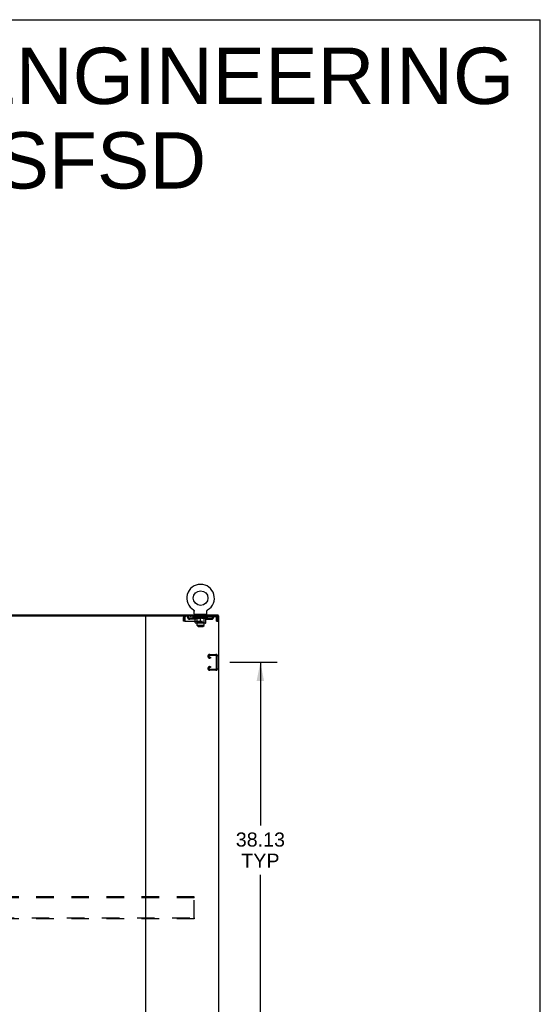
# Model space of a CAD drawing. Header units: inches. Extents: x 0 to 327, y 0 to 212.
# Tile 35 of 35: x 274 to 327, y 111 to 212. Entities that reach past the tile are written whole.
import ezdxf

# ---------------------------------------------------------------- set-up
doc = ezdxf.new("R2010")
doc.units = ezdxf.units.IN
doc.header["$LTSCALE"] = 17.980769
doc.header["$MEASUREMENT"] = 0
doc.linetypes.add('HIDDEN', pattern=[0.2, 0.1, -0.1])
doc.layers.get('0').update_dxf_attribs({"linetype": 'CONTINUOUS'})
doc.layers.add('DEFAULT_2', color=8, linetype='HIDDEN')
doc.layers.add('DIMENSIONS', color=7, linetype='CONTINUOUS')
doc.styles.get("Standard").update_dxf_attribs({"font": 'arial.ttf'})
doc.dimstyles.new('DIMSTYLE_1', dxfattribs={"dimtxt": 1.442308, "dimasz": 1.923077, "dimexe": 0.09, "dimexo": 0.07, "dimgap": 0.0375, "dimtad": 0, "dimtih": 1, "dimtoh": 1, "dimzin": 4, "dimdsep": 46, "dimtxsty": 'Standard', "dimblk": '_FILLED', "dimblk1": '_FILLED', "dimblk2": '_FILLED', "dimcen": 0.09, "dimadec": 3, "dimazin": 1, "dimtfac": 1, "dimtdec": 3, "dimtofl": 0, "dimtmove": 0, "dimatfit": 3, "dimldrblk": '_FILLED', "dimfxl": 0, "dimtolj": 1, "dimtzin": 4, "dimarcsym": 0})

# ---------------------------------------------------------------- blocks, each defined once
blk = doc.blocks.new('_FILLED')
at = {"color": 0, "linetype": 'ByBlock'}
blk.add_solid([(0, 0), (-1, 0.2), (-1, -0.2)], dxfattribs=at)
blk = doc.blocks.new('*D6')
at = {"layer": 'DIMENSIONS', "color": 2, "linetype": 'Continuous'}
for p, q in [((295.12, 145.75), (299.98, 145.75)), ((298.25, 145.75), (298.25, 129.05)), ((298.25, 107.62), (298.25, 124)), ((295.12, 107.62), (299.98, 107.62))]:
    blk.add_line(p, q, dxfattribs=at)
at = {"layer": 'DIMENSIONS', "color": 2, "linetype": 'Continuous', "xscale": 1.9230769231, "yscale": 1.9230769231, "zscale": 1.9230769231}
for p, rotation in [((298.25, 145.75), 90), ((298.25, 107.62), 270)]:
    blk.add_blockref('_FILLED', p, dxfattribs=dict(at, rotation=rotation))
at = {"layer": 'DIMENSIONS', "color": 2, "linetype": 'Continuous', "insert": (298.25, 128.33), "char_height": 1.442, "width": 5.04, "attachment_point": 2, "line_spacing_factor": 0.9}
blk.add_mtext('38.13\\PTYP', dxfattribs=at)

msp = doc.modelspace()

# ---------------------------------------------------------------- linework, layer by layer
at = {"color": 7, "linetype": 'Continuous'}
for p, q in [((0, 211.538), (326.923, 211.538)), ((326.923, 0), (326.923, 211.538)), ((229.417, 150.517), (286.542, 150.517)), ((291.402, 151.113), (291.402, 151.113)), ((291.402, 151.113), (291.407, 151.11)), ((291.404, 151.112), (291.403, 151.112)), ((291.407, 151.11), (291.411, 151.107)), ((291.411, 151.107), (291.415, 151.104)), ((291.415, 151.104), (291.419, 151.101)), ((291.419, 151.101), (291.423, 151.097)), ((291.423, 151.097), (291.427, 151.094)), ((291.427, 151.094), (291.431, 151.09)), ((291.431, 151.09), (291.434, 151.086)), ((291.434, 151.087), (291.438, 151.082)), ((291.438, 151.083), (291.441, 151.078)), ((291.441, 151.079), (291.444, 151.074)), ((291.444, 151.074), (291.447, 151.07)), ((291.447, 151.07), (291.45, 151.066)), ((291.45, 151.066), (291.452, 151.061)), ((291.452, 151.061), (291.455, 151.057)), ((291.455, 151.057), (291.457, 151.052)), ((291.457, 151.052), (291.459, 151.047)), ((291.459, 151.047), (291.461, 151.042)), ((291.461, 151.043), (291.463, 151.038)), ((291.463, 151.038), (291.465, 151.033)), ((291.465, 151.033), (291.466, 151.028)), ((291.466, 151.028), (291.467, 151.023)), ((291.467, 151.023), (291.468, 151.017)), ((291.468, 151.018), (291.469, 151.012)), ((291.469, 151.012), (291.47, 151.007)), ((291.47, 150.997), (291.471, 150.992)), ((291.471, 150.711), (291.471, 150.992)), ((291.531, 150.621), (291.531, 150.651)), ((292.721, 150.651), (291.531, 150.651)), ((292.721, 150.621), (292.721, 150.651)), ((292.781, 151.007), (292.782, 151.012)), ((292.781, 151.002), (292.781, 151.007)), ((292.781, 150.992), (292.781, 150.997)), ((292.781, 150.711), (292.781, 150.992)), ((292.782, 151.012), (292.783, 151.018)), ((292.783, 151.017), (292.784, 151.023)), ((292.784, 151.023), (292.785, 151.028)), ((292.785, 151.028), (292.786, 151.033)), ((292.786, 151.033), (292.788, 151.038)), ((292.788, 151.038), (292.79, 151.043)), ((292.79, 151.042), (292.792, 151.047)), ((292.792, 151.047), (292.794, 151.052)), ((292.794, 151.052), (292.796, 151.057)), ((292.796, 151.057), (292.799, 151.061)), ((292.799, 151.061), (292.801, 151.066)), ((292.801, 151.066), (292.804, 151.07)), ((292.804, 151.07), (292.807, 151.074)), ((292.807, 151.074), (292.81, 151.079)), ((292.81, 151.078), (292.813, 151.083)), ((292.813, 151.082), (292.817, 151.087)), ((292.817, 151.086), (292.82, 151.09)), ((292.82, 151.09), (292.824, 151.094)), ((292.824, 151.094), (292.828, 151.097)), ((292.828, 151.097), (292.832, 151.101)), ((292.832, 151.101), (292.836, 151.104)), ((292.836, 151.104), (292.84, 151.107)), ((292.84, 151.107), (292.844, 151.11)), ((292.84, 151.107), (292.841, 151.108)), ((292.844, 151.11), (292.849, 151.113)), ((292.848, 151.112), (292.847, 151.112)), ((293.928, 150.517), (293.928, 150.621))]:
    msp.add_line(p, q, dxfattribs=at)
at = {"color": 3, "linetype": 'Continuous'}
for p, q in [((222.032, 150.621), (293.928, 150.621)), ((286.48, 150.455), (286.48, 60.788)), ((286.542, 150.517), (293.98, 150.517)), ((293.98, 60.725), (293.98, 150.517))]:
    msp.add_line(p, q, dxfattribs=at)
at = {"color": 7, "linetype": 'Continuous'}
for points in [[(291.47, 151.007), (291.47, 151.002), (291.47, 150.997)], [(292.781, 150.992), (292.781, 150.997), (292.781, 151.002)]]:
    msp.add_lwpolyline(points, dxfattribs=at)
msp.add_circle((292.126, 152.323), 0.75, dxfattribs=at)
for centre, radius, start, end in [((292.126, 152.323), 1.41, 300.81801, 239.18199), ((286.417, 150.455), 0.0625, 0, 90), ((291.531, 150.711), 0.06, 180, 270), ((292.721, 150.711), 0.06, 270, 360)]:
    msp.add_arc(centre, radius, start, end, dxfattribs=at)
at = {"color": 3, "linetype": 'Continuous'}
msp.add_arc((286.542, 150.455), 0.0625, 90, 180, dxfattribs=at)
at = {"layer": 'DEFAULT_2', "color": 8, "linetype": 'HIDDEN'}
for p, q in [((290.376, 149.955), (290.376, 150.35)), ((290.376, 150.35), (290.48, 150.35)), ((290.48, 149.955), (290.48, 150.35)), ((290.51, 150.35), (290.51, 149.955)), ((290.543, 150.517), (290.543, 150.413)), ((293.709, 150.413), (290.543, 150.413)), ((291.011, 150.162), (291.011, 150.266)), ((291.494, 150.266), (291.011, 150.266)), ((291.094, 150.517), (291.094, 150.413)), ((291.261, 150.162), (291.261, 150.266)), ((291.382, 150.37), (291.382, 150.425)), ((292.869, 150.37), (291.382, 150.37)), ((291.568, 150.24), (291.382, 150.37)), ((291.393, 150.417), (291.393, 150.425)), ((291.404, 150.413), (291.404, 150.417)), ((291.41, 151.108), (291.411, 151.107)), ((291.414, 150.413), (291.414, 150.417)), ((291.415, 150.413), (291.415, 150.417)), ((291.427, 150.417), (291.427, 150.425)), ((291.446, 150.413), (291.446, 150.417)), ((291.449, 150.413), (291.449, 150.417)), ((291.482, 150.417), (291.482, 150.425)), ((291.499, 150.413), (291.499, 150.417)), ((291.502, 150.413), (291.502, 150.417)), ((291.739, 150.417), (291.51, 150.417)), ((291.556, 150.417), (291.556, 150.425)), ((291.557, 150.413), (291.557, 150.417)), ((291.558, 150.413), (291.558, 150.417)), ((291.561, 150.413), (291.561, 150.417)), ((291.568, 150.24), (291.575, 150.24)), ((291.571, 150.413), (291.571, 150.417)), ((291.571, 150.413), (291.571, 150.417)), ((291.575, 150.413), (291.575, 150.417)), ((291.575, 149.815), (291.575, 150.295)), ((291.575, 150.295), (291.61, 150.281)), ((291.578, 150.413), (291.578, 150.418)), ((291.582, 150.413), (291.582, 150.417)), ((291.601, 150.413), (291.601, 150.417)), ((291.644, 150.27), (291.609, 150.281)), ((291.619, 150.413), (291.619, 150.417)), ((291.622, 150.413), (291.622, 150.42)), ((291.677, 150.26), (291.643, 150.27)), ((291.648, 150.417), (291.648, 150.425)), ((291.648, 150.413), (291.648, 150.417)), ((291.659, 150.413), (291.659, 150.417)), ((291.664, 150.413), (291.664, 150.417)), ((291.672, 150.413), (291.672, 150.417)), ((291.71, 150.251), (291.677, 150.26)), ((291.688, 150.413), (291.688, 150.517)), ((291.688, 150.413), (291.688, 150.422)), ((291.696, 150.561), (291.696, 150.641)), ((291.763, 150.551), (291.706, 150.551)), ((291.708, 150.413), (291.708, 150.417)), ((291.743, 150.245), (291.71, 150.251)), ((291.711, 150.413), (291.711, 150.417)), ((291.739, 150.413), (291.739, 150.417)), ((291.776, 150.24), (291.743, 150.245)), ((291.817, 150.417), (291.751, 150.417)), ((291.754, 150.417), (291.754, 150.425)), ((291.76, 149.818), (291.76, 150.367)), ((291.761, 149.531), (291.761, 150.541)), ((291.762, 150.413), (291.762, 150.417)), ((291.768, 150.413), (291.768, 150.417)), ((291.774, 150.413), (291.774, 150.423)), ((291.924, 150.24), (291.776, 150.24)), ((291.782, 150.413), (291.782, 150.417)), ((291.793, 150.413), (291.793, 150.417)), ((291.817, 150.413), (291.817, 150.417)), ((291.905, 150.417), (291.842, 150.417)), ((291.866, 150.413), (291.866, 150.417)), ((291.871, 150.417), (291.871, 150.425)), ((291.876, 150.413), (291.876, 150.417)), ((291.878, 150.413), (291.878, 150.424)), ((291.882, 150.413), (291.882, 150.417)), ((291.891, 150.413), (291.891, 150.417)), ((291.905, 150.413), (291.905, 150.417)), ((291.924, 150.24), (291.957, 150.245)), ((291.999, 150.417), (291.941, 150.417)), ((291.991, 150.251), (291.957, 150.245)), ((291.958, 150.413), (291.958, 150.417)), ((292.024, 150.26), (291.99, 150.251)), ((291.991, 150.417), (292.126, 150.425)), ((291.996, 150.417), (291.996, 150.425)), ((291.997, 150.425), (291.996, 150.425)), ((291.997, 150.417), (291.997, 150.425)), ((291.997, 150.413), (291.997, 150.417)), ((291.999, 150.413), (291.999, 150.417)), ((292.002, 150.413), (292.002, 150.417)), ((292.003, 150.413), (292.003, 150.417)), ((292.057, 150.27), (292.023, 150.26)), ((292.097, 150.417), (292.046, 150.417)), ((292.055, 150.413), (292.055, 150.417)), ((292.091, 150.281), (292.057, 150.27)), ((292.126, 150.295), (292.091, 150.281)), ((292.097, 150.413), (292.097, 150.417)), ((292.123, 150.417), (292.122, 150.417)), ((292.122, 150.413), (292.122, 150.417)), ((292.123, 150.413), (292.123, 150.417)), ((292.126, 150.417), (292.126, 150.425)), ((292.126, 149.772), (292.126, 150.295)), ((292.126, 150.295), (292.16, 150.281)), ((292.129, 150.413), (292.129, 150.417)), ((292.129, 150.413), (292.129, 150.417)), ((292.129, 150.417), (292.129, 150.417)), ((292.131, 150.417), (292.205, 150.417)), ((292.154, 150.413), (292.154, 150.417)), ((292.194, 150.27), (292.16, 150.281)), ((292.168, 150.417), (292.168, 150.422)), ((292.168, 150.422), (292.26, 150.417)), ((292.193, 150.417), (292.193, 150.421)), ((292.228, 150.26), (292.194, 150.27)), ((292.196, 150.413), (292.196, 150.417)), ((292.261, 150.251), (292.227, 150.26)), ((292.248, 150.413), (292.248, 150.417)), ((292.249, 150.413), (292.249, 150.417)), ((292.252, 150.413), (292.252, 150.417)), ((292.252, 150.417), (292.31, 150.417)), ((292.254, 150.417), (292.254, 150.425)), ((292.254, 150.425), (292.255, 150.425)), ((292.254, 150.413), (292.254, 150.417)), ((292.255, 150.417), (292.255, 150.425)), ((292.294, 150.245), (292.26, 150.251)), ((292.293, 150.413), (292.293, 150.417)), ((292.327, 150.24), (292.294, 150.245)), ((292.475, 150.24), (292.327, 150.24)), ((292.346, 150.413), (292.346, 150.417)), ((292.346, 150.417), (292.409, 150.417)), ((292.36, 150.413), (292.36, 150.417)), ((292.369, 150.413), (292.369, 150.417)), ((292.373, 150.413), (292.373, 150.424)), ((292.375, 150.413), (292.375, 150.417)), ((292.38, 150.417), (292.38, 150.425)), ((292.385, 150.413), (292.385, 150.417)), ((292.434, 150.413), (292.434, 150.417)), ((292.434, 150.417), (292.5, 150.417)), ((292.458, 150.413), (292.458, 150.417)), ((292.469, 150.413), (292.469, 150.417)), ((292.475, 150.24), (292.508, 150.245)), ((292.477, 150.413), (292.477, 150.423)), ((292.483, 150.413), (292.483, 150.417)), ((292.546, 150.551), (292.488, 150.551)), ((292.489, 150.413), (292.489, 150.417)), ((292.491, 149.531), (292.491, 150.541)), ((292.491, 149.818), (292.491, 150.367)), ((292.497, 150.417), (292.497, 150.425)), ((292.541, 150.251), (292.508, 150.245)), ((292.512, 150.413), (292.512, 150.417)), ((292.512, 150.417), (292.741, 150.417)), ((292.54, 150.413), (292.54, 150.417)), ((292.574, 150.26), (292.541, 150.251)), ((292.543, 150.413), (292.543, 150.417)), ((292.556, 150.561), (292.556, 150.641)), ((292.563, 150.413), (292.563, 150.517)), ((292.563, 150.413), (292.563, 150.422)), ((292.608, 150.27), (292.574, 150.26)), ((292.579, 150.413), (292.579, 150.417)), ((292.587, 150.413), (292.587, 150.417)), ((292.592, 150.413), (292.592, 150.417)), ((292.603, 150.417), (292.603, 150.425)), ((292.603, 150.413), (292.603, 150.417)), ((292.642, 150.281), (292.607, 150.27)), ((292.629, 150.413), (292.629, 150.42)), ((292.632, 150.413), (292.632, 150.417)), ((292.676, 150.295), (292.641, 150.281)), ((292.65, 150.413), (292.65, 150.417)), ((292.669, 150.413), (292.669, 150.417)), ((292.673, 150.413), (292.673, 150.418)), ((292.676, 150.413), (292.676, 150.417)), ((292.676, 149.815), (292.676, 150.295)), ((292.676, 150.24), (292.683, 150.24)), ((292.68, 150.413), (292.68, 150.417)), ((292.68, 150.413), (292.68, 150.417)), ((292.683, 150.24), (292.869, 150.37)), ((292.69, 150.413), (292.69, 150.417)), ((292.693, 150.413), (292.693, 150.417)), ((292.694, 150.413), (292.694, 150.417)), ((292.695, 150.417), (292.695, 150.425)), ((292.749, 150.413), (292.749, 150.417)), ((292.752, 150.413), (292.752, 150.417)), ((292.757, 150.266), (293.24, 150.266)), ((292.769, 150.417), (292.769, 150.425)), ((292.802, 150.413), (292.802, 150.417)), ((292.805, 150.413), (292.805, 150.417)), ((292.824, 150.417), (292.824, 150.425)), ((292.836, 150.413), (292.836, 150.417)), ((292.837, 150.413), (292.837, 150.417)), ((292.847, 150.413), (292.847, 150.417)), ((292.849, 151.113), (292.849, 151.113)), ((292.849, 151.113), (292.849, 151.113)), ((292.858, 150.417), (292.858, 150.425)), ((292.869, 150.37), (292.869, 150.425)), ((292.99, 150.162), (292.99, 150.266)), ((293.157, 150.517), (293.157, 150.413)), ((293.24, 150.162), (293.24, 150.266)), ((293.709, 150.413), (293.709, 150.517)), ((293.742, 150.35), (293.737, 150.387)), ((293.742, 149.955), (293.742, 150.35)), ((293.772, 149.955), (293.772, 150.35)), ((293.876, 150.35), (293.772, 150.35)), ((293.876, 149.955), (293.876, 150.35)), ((290.48, 149.955), (290.376, 149.955)), ((290.51, 149.955), (293.742, 149.955)), ((291.494, 150.162), (291.011, 150.162)), ((292.633, 149.772), (291.618, 149.772)), ((291.76, 149.818), (291.713, 149.772)), ((292.491, 149.818), (291.76, 149.818)), ((292.491, 149.531), (291.761, 149.531)), ((291.891, 149.401), (291.761, 149.531)), ((291.891, 149.401), (292.361, 149.401)), ((292.361, 149.401), (292.491, 149.531)), ((292.491, 149.818), (292.538, 149.772)), ((292.757, 150.162), (293.24, 150.162)), ((293.772, 149.955), (293.876, 149.955)), ((292.876, 146.364), (292.876, 146.379)), ((293.056, 146.559), (293.696, 146.559)), ((293.157, 146.184), (293.056, 146.184)), ((293.682, 146.455), (293.07, 146.455)), ((293.07, 146.288), (293.157, 146.288)), ((293.157, 146.288), (293.157, 146.184)), ((293.772, 145.128), (293.772, 146.365)), ((293.876, 146.379), (293.876, 145.114)), ((293.056, 145.309), (293.157, 145.309)), ((293.157, 145.205), (293.07, 145.205)), ((293.157, 145.309), (293.157, 145.205)), ((292.876, 145.114), (292.876, 145.129)), ((293.696, 144.934), (293.056, 144.934)), ((293.07, 145.038), (293.682, 145.038)), ((291.48, 121.746), (224.48, 121.746)), ((291.48, 121.642), (224.48, 121.642)), ((291.48, 121.642), (291.48, 121.746)), ((291.48, 119.6), (291.48, 121.642)), ((224.48, 119.6), (291.48, 119.6)), ((291.48, 119.496), (224.48, 119.496)), ((291.48, 119.6), (291.48, 119.496))]:
    msp.add_line(p, q, dxfattribs=at)
for points in [[(290.543, 150.517), (290.54, 150.516), (290.538, 150.513), (290.535, 150.508), (290.533, 150.501), (290.531, 150.492), (290.528, 150.481), (290.526, 150.468), (290.524, 150.454), (290.521, 150.439), (290.519, 150.423), (290.517, 150.405), (290.514, 150.387), (290.51, 150.35)], [(290.543, 150.413), (290.54, 150.413), (290.538, 150.412), (290.535, 150.41), (290.533, 150.407), (290.531, 150.404), (290.528, 150.399), (290.526, 150.395), (290.524, 150.39), (290.521, 150.384), (290.519, 150.378), (290.517, 150.371), (290.514, 150.364), (290.51, 150.35)], [(293.737, 150.387), (293.734, 150.405), (293.732, 150.423), (293.73, 150.439), (293.727, 150.454), (293.725, 150.468), (293.723, 150.481), (293.72, 150.492), (293.718, 150.501), (293.716, 150.508), (293.713, 150.513), (293.711, 150.516), (293.709, 150.517)], [(293.742, 150.35), (293.739, 150.357), (293.737, 150.364), (293.734, 150.371), (293.732, 150.378), (293.73, 150.384), (293.727, 150.39), (293.725, 150.395), (293.723, 150.399), (293.72, 150.404), (293.718, 150.407), (293.716, 150.41), (293.713, 150.412), (293.711, 150.413), (293.709, 150.413)]]:
    msp.add_lwpolyline(points, dxfattribs=at)
for centre, radius, start, end in [((290.543, 150.35), 0.167, 90, 180), ((290.543, 150.35), 0.063, 90, 180), ((290.722, 150.35), 0.167, 8.07163, 90), ((290.722, 150.351), 0.0625, 7.98631, 90), ((291.011, 150.391), 0.229, 187.98631, 270), ((291.011, 150.391), 0.125, 188.07163, 270), ((291.494, 150.391), 0.125, 270, 351.92837), ((291.494, 150.391), 0.229, 270, 352.01369), ((291.783, 150.35), 0.167, 90, 171.92837), ((291.686, 150.641), 0.01, 0, 90), ((291.706, 150.561), 0.01, 180, 270), ((291.713, 150.367), 0.0466, 0, 90), ((291.783, 150.351), 0.0625, 90, 172.01369), ((291.751, 150.541), 0.01, 0, 90), ((292.468, 150.35), 0.167, 8.07163, 90), ((292.468, 150.351), 0.0625, 7.98631, 90), ((292.501, 150.541), 0.01, 90, 180), ((292.538, 150.367), 0.0466, 90, 180), ((292.757, 150.391), 0.229, 187.98631, 270), ((292.546, 150.561), 0.01, 270, 360), ((292.566, 150.641), 0.01, 90, 180), ((292.757, 150.391), 0.125, 188.07163, 270), ((293.24, 150.391), 0.125, 270, 351.92837), ((293.24, 150.391), 0.229, 270, 352.01369), ((293.529, 150.35), 0.167, 90, 171.92837), ((293.529, 150.351), 0.0625, 90, 172.01369), ((293.709, 150.35), 0.167, 0, 90), ((293.709, 150.35), 0.063, 0, 90), ((291.618, 149.815), 0.0434, 180, 270), ((292.633, 149.815), 0.0434, 270, 360), ((293.056, 146.379), 0.18, 90, 180), ((293.056, 146.364), 0.18, 180, 270), ((293.07, 146.365), 0.09, 90, 175.85837), ((293.07, 146.378), 0.09, 184.14163, 270), ((293.682, 146.365), 0.09, 0, 90), ((293.696, 146.379), 0.18, 0, 90), ((293.056, 145.129), 0.18, 90, 180), ((293.07, 145.115), 0.09, 90, 175.85837), ((293.056, 145.114), 0.18, 180, 270), ((293.07, 145.128), 0.09, 184.14163, 270), ((293.682, 145.128), 0.09, 270, 360), ((293.696, 145.114), 0.18, 270, 360)]:
    msp.add_arc(centre, radius, start, end, dxfattribs=at)
for centre, major_axis, ratio, start_param, end_param in [((292.126, 150.425), (0.743, 0.008), 0.0592469, 2.9664385, 3.1409715), ((291.359, 150.411), (0.232, 0), 0.0601675, 0.4265475, 1.4705034), ((292.126, 150.425), (0.744, 0), 0.0601675, 3.1415927, 3.3161256), ((291.359, 150.403), (0.232, 0.002), 0.0592469, 1.3743227, 1.4698822), ((292.126, 150.425), (0.743, 0.015), 0.0565149, 2.7913601, 2.965893), ((291.33, 150.411), (0.232, 0.002), 0.0592469, 0.2513934, 1.2953492), ((291.411, 150.411), (0.232, -0.002), 0.0592469, 0.6017017, 1.6456575), ((292.126, 150.425), (0.743, -0.008), 0.0592469, -2.9664385, -2.7919056), ((291.411, 150.403), (0.232, 0), 0.0601675, 1.5494768, 1.6450363), ((291.33, 150.403), (0.232, 0.005), 0.0565149, 1.1992442, 1.2948037), ((291.414, 150.406), (0.192, 0.002), 0.0592469, 1.0516265, 1.6250441), ((291.391, 150.406), (0.192, 0.004), 0.0565149, 0.8765481, 1.4499657), ((291.459, 150.406), (0.192, 0), 0.0601675, 1.2267806, 1.8001982), ((292.126, 150.425), (0.743, 0.022), 0.0520593, 2.6164235, 2.7909564), ((291.326, 150.411), (0.232, 0.005), 0.0565149, 0.076315, 1.1202708), ((291.484, 150.411), (0.232, -0.005), 0.0565149, 0.7767801, 1.8207359), ((292.126, 150.425), (0.743, -0.015), 0.0565149, -2.7913601, -2.6168272), ((291.484, 150.403), (0.232, -0.002), 0.0592469, 1.7246309, 1.8201904), ((291.326, 150.403), (0.232, 0.007), 0.0520593, 1.0243076, 1.1198671), ((291.391, 150.406), (0.192, 0.006), 0.0520593, 0.7016115, 1.2750291), ((291.524, 150.406), (0.192, -0.002), 0.0592469, 1.4019348, 1.9753523), ((292.126, 150.425), (0.743, 0.029), 0.046022, 2.4416773, 2.6162102), ((291.577, 150.411), (0.232, -0.007), 0.0520593, 0.9517167, 1.9956725), ((291.346, 150.411), (0.232, 0.007), 0.0520593, -0.0986216, 0.9453342), ((292.126, 150.425), (0.743, -0.022), 0.0520593, -2.6164235, -2.4418906), ((291.577, 150.403), (0.232, -0.005), 0.0565149, 1.8997093, 1.9952689), ((291.346, 150.403), (0.232, 0.009), 0.046022, 0.8495614, 0.9451209), ((291.412, 150.406), (0.192, 0.007), 0.046022, 0.5268653, 1.1002829), ((291.607, 150.406), (0.192, -0.004), 0.0565149, 1.5770132, 2.1504308), ((292.126, 150.425), (0.743, 0.034), 0.0385928, 2.2671466, 2.4416795), ((291.686, 150.411), (0.232, -0.009), 0.046022, 1.1264629, 2.1704187), ((291.39, 150.411), (0.232, 0.009), 0.046022, -0.2733678, 0.770588), ((292.126, 150.425), (0.743, -0.029), 0.046022, -2.4416773, -2.2671444), ((291.686, 150.403), (0.232, -0.007), 0.0520593, 2.0746459, 2.1702055), ((291.39, 150.403), (0.232, 0.011), 0.0385928, 0.6750307, 0.7705902), ((291.455, 150.406), (0.192, 0.009), 0.0385928, 0.3523346, 0.9257522), ((291.706, 150.406), (0.192, -0.006), 0.0520593, 1.7519498, 2.3253674), ((292.126, 150.425), (0.743, 0.039), 0.0300022, 2.0928304, 2.2673633), ((291.809, 150.411), (0.232, -0.011), 0.0385928, 1.3009936, 2.3449494), ((291.456, 150.411), (0.232, 0.011), 0.0385928, -0.4478985, 0.5960573), ((292.126, 150.425), (0.743, -0.034), 0.0385928, -2.2671466, -2.0926137), ((291.809, 150.403), (0.232, -0.009), 0.046022, 2.2493921, 2.3449517), ((291.456, 150.403), (0.232, 0.012), 0.0300022, 0.5007145, 0.596274), ((291.519, 150.406), (0.192, 0.01), 0.0300022, 0.1780184, 0.751436), ((291.818, 150.406), (0.192, -0.007), 0.046022, 1.926696, 2.5001136), ((291.542, 150.411), (0.232, 0.012), 0.0300022, -0.6222147, 0.4217411), ((292.126, 150.425), (0.743, 0.042), 0.0205129, 1.9187019, 2.0932348), ((291.942, 150.411), (0.232, -0.012), 0.0300022, 1.4753098, 2.5192656), ((292.126, 150.425), (0.743, -0.039), 0.0300022, -2.0928304, -1.9182975), ((291.942, 150.403), (0.232, -0.011), 0.0385928, 2.4239228, 2.5194823), ((291.542, 150.403), (0.232, 0.013), 0.0205129, 0.326586, 0.4221455), ((291.601, 150.406), (0.192, 0.011), 0.0205129, 0.0038899, 0.5773075), ((291.939, 150.406), (0.192, -0.009), 0.0385928, 2.1012267, 2.6746443), ((291.647, 150.411), (0.232, 0.013), 0.0205129, -0.7963432, 0.2476126), ((292.126, 150.425), (0.743, 0.044), 0.0104114, 1.7447123, 1.9192452), ((292.08, 150.411), (0.232, -0.013), 0.0205129, 1.6494383, 2.6933941), ((292.126, 150.425), (0.743, -0.042), 0.0205129, -1.9187019, -1.744169), ((292.08, 150.403), (0.232, -0.012), 0.0300022, 2.598239, 2.6937986), ((291.647, 150.403), (0.232, 0.014), 0.0104114, 0.1525964, 0.2481559), ((291.699, 150.406), (0.192, 0.011), 0.0104114, 6.1130856, 6.6865032), ((292.066, 150.406), (0.192, -0.01), 0.0300022, 2.2755429, 2.8489605), ((291.765, 150.411), (0.232, 0.014), 0.0104114, -0.9703328, -0.0008369), ((292.22, 150.411), (0.232, -0.014), 0.0104114, 1.8234279, 2.8673837), ((292.126, 150.425), (0.743, -0.044), 0.0104114, -1.7447123, -1.5624699), ((292.22, 150.403), (0.232, -0.013), 0.0205129, 2.7723675, 2.867927), ((292.194, 150.406), (0.192, -0.011), 0.0205129, 2.4496714, 3.023089), ((292.032, 150.411), (0.232, 0.014), 0.0104114, 0.2742089, 1.3181647), ((291.93, 150.406), (0.192, 0.011), 0.0104114, -0.0004516, 0.5179316), ((291.895, 150.403), (0.232, 0.014), 0.0104114, 0.099676, 0.1952355), ((292.126, 150.425), (0.743, 0.044), 0.0104114, -1.5714133, -1.3968804), ((292.321, 150.406), (0.192, -0.011), 0.0104114, 2.623661, 3.1419736), ((292.356, 150.403), (0.232, -0.014), 0.0104114, 2.7343943, 2.9463572), ((292.171, 150.411), (0.232, 0.013), 0.0205129, 0.4481986, 1.4921544), ((292.057, 150.406), (0.192, 0.011), 0.0205129, 0.1185037, 0.6919213), ((292.032, 150.403), (0.232, 0.013), 0.0205129, 0.2736656, 0.3692251), ((292.486, 150.411), (0.232, -0.014), 0.0104114, -3.1407558, -2.1712598), ((292.126, 150.425), (0.743, 0.042), 0.0205129, -1.3974237, -1.2228907), ((292.126, 150.425), (0.743, -0.044), 0.0104114, 1.2223475, 1.3968804), ((292.309, 150.411), (0.232, 0.012), 0.0300022, 0.622327, 1.6662828), ((292.185, 150.406), (0.192, 0.01), 0.0300022, 0.2926322, 0.8660497), ((292.552, 150.406), (0.192, -0.011), 0.0104114, 2.7382748, 3.3116924), ((292.605, 150.411), (0.232, -0.013), 0.0205129, 2.89398, 3.9379359), ((292.171, 150.403), (0.232, 0.012), 0.0300022, 0.4477941, 0.5433536), ((292.605, 150.403), (0.232, -0.014), 0.0104114, 2.8934368, 2.9889963), ((292.442, 150.411), (0.232, 0.011), 0.0385928, 0.7966432, 1.840599), ((292.126, 150.425), (0.743, 0.039), 0.0300022, -1.2232952, -1.0487623), ((292.126, 150.425), (0.743, -0.042), 0.0205129, 1.0483578, 1.2228907), ((292.312, 150.406), (0.192, 0.009), 0.0385928, 0.4669484, 1.0403659), ((292.65, 150.406), (0.192, -0.011), 0.0205129, 2.5642852, 3.1377028), ((292.709, 150.411), (0.232, -0.012), 0.0300022, 2.7198516, 3.7638074), ((292.565, 150.411), (0.232, 0.009), 0.046022, 0.9711739, 2.0151297), ((292.309, 150.403), (0.232, 0.011), 0.0385928, 0.6221103, 0.7176698), ((292.709, 150.403), (0.232, -0.013), 0.0205129, 2.7194471, 2.8150066), ((292.126, 150.425), (0.743, 0.034), 0.0385928, -1.048979, -0.8744461), ((292.126, 150.425), (0.743, -0.039), 0.0300022, 0.8742293, 1.0487623), ((292.433, 150.406), (0.192, 0.007), 0.046022, 0.641479, 1.2148966), ((292.674, 150.411), (0.232, 0.007), 0.0520593, 1.1459201, 2.1898759), ((292.732, 150.406), (0.192, -0.01), 0.0300022, 2.3901567, 2.9635743), ((292.795, 150.411), (0.232, -0.011), 0.0385928, 2.5455354, 3.5894912), ((292.545, 150.406), (0.192, 0.006), 0.0520593, 0.8162253, 1.3896428), ((292.442, 150.403), (0.232, 0.009), 0.046022, 0.796641, 0.8922005), ((292.795, 150.403), (0.232, -0.012), 0.0300022, 2.5453186, 2.6408782), ((292.767, 150.411), (0.232, 0.005), 0.0565149, 1.3208567, 2.3648125), ((292.126, 150.425), (0.743, 0.029), 0.046022, -0.8744483, -0.6999154), ((292.126, 150.425), (0.743, -0.034), 0.0385928, 0.6999131, 0.8744461), ((292.796, 150.406), (0.192, -0.009), 0.0385928, 2.2158405, 2.7892581), ((292.861, 150.411), (0.232, -0.009), 0.046022, 2.3710047, 3.4149605), ((292.644, 150.406), (0.192, 0.004), 0.0565149, 0.9911619, 1.5645794), ((292.841, 150.411), (0.232, 0.002), 0.0592469, 1.4959352, 2.539891), ((292.905, 150.411), (0.232, -0.007), 0.0520593, 2.1962585, 3.2402143), ((292.839, 150.406), (0.192, -0.007), 0.046022, 2.0413098, 2.6147274), ((292.565, 150.403), (0.232, 0.007), 0.0520593, 0.9713872, 1.0669467), ((292.861, 150.403), (0.232, -0.011), 0.0385928, 2.3710024, 2.4665619), ((292.892, 150.411), (0.232, 0), 0.0601675, 1.6710893, 2.7150451), ((292.925, 150.411), (0.232, -0.005), 0.0565149, 2.0213219, 3.0652777), ((292.126, 150.425), (0.743, 0.022), 0.0520593, -0.6997021, -0.5251692), ((292.126, 150.425), (0.743, -0.029), 0.046022, 0.5253825, 0.6999154), ((292.727, 150.406), (0.192, 0.002), 0.0592469, 1.1662403, 1.7396579), ((292.921, 150.411), (0.232, -0.002), 0.0592469, 1.8462434, 2.8901992), ((292.86, 150.406), (0.192, -0.006), 0.0520593, 1.8665636, 2.4399812), ((292.792, 150.406), (0.192, 0), 0.0601675, 1.3413944, 1.914812), ((292.86, 150.406), (0.192, -0.004), 0.0565149, 1.691627, 2.2650446), ((292.837, 150.406), (0.192, -0.002), 0.0592469, 1.5165485, 2.0899661), ((292.674, 150.403), (0.232, 0.005), 0.0565149, 1.1463238, 1.2418833), ((292.905, 150.403), (0.232, -0.009), 0.046022, 2.1964717, 2.2920313), ((292.126, 150.425), (0.743, 0.015), 0.0565149, -0.5247655, -0.3502326), ((292.126, 150.425), (0.743, -0.022), 0.0520593, 0.3506362, 0.5251692), ((292.767, 150.403), (0.232, 0.002), 0.0592469, 1.3214023, 1.4169618), ((292.925, 150.403), (0.232, -0.007), 0.0520593, 2.0217255, 2.1172851), ((292.126, 150.425), (0.743, 0.008), 0.0592469, -0.349687, -0.1751541), ((292.126, 150.425), (0.743, -0.015), 0.0565149, 0.1756996, 0.3502326), ((292.841, 150.403), (0.232, 0), 0.0601675, 1.4965564, 1.5921159), ((292.921, 150.403), (0.232, -0.005), 0.0565149, 1.8467889, 1.9423485), ((292.892, 150.403), (0.232, -0.002), 0.0592469, 1.6717105, 1.76727), ((292.126, 150.425), (0.744, 0), 0.0601675, -0.1745329, 0), ((292.126, 150.425), (0.743, -0.008), 0.0592469, 0.0006212, 0.1751541)]:
    msp.add_ellipse(centre, major_axis=major_axis, ratio=ratio, start_param=start_param, end_param=end_param, dxfattribs=at)

# ---------------------------------------------------------------- texts
at = {"layer": 'DIMENSIONS', "color": 2, "linetype": 'Continuous', "insert": (251.269, 208.678), "char_height": 5.76923, "width": 145.71061, "attachment_point": 2, "line_spacing_factor": 0.9}
msp.add_mtext('SAGINAW CONTROL & ENGINEERING\\PSCE-90EL7236SSFSD', dxfattribs=at)

# ---------------------------------------------------------------- dimensions: what is measured, and where the dimension line sits
at = {"layer": 'DIMENSIONS', "color": 2, "linetype": 'Continuous'}
dim = msp.add_linear_dim(base=(298.248762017, 145.746225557), p1=(295.047682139, 107.621225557), p2=(295.047682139, 145.746225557), angle=90, text='<>\\PTYP', dimstyle='DIMSTYLE_1', dxfattribs=at)
dim.commit()
dim.dimension.update_dxf_attribs({"geometry": '*D6', "text_midpoint": (298.248762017, 126.5226841), "dimtype": 160})

doc.saveas('drawing.dxf')
